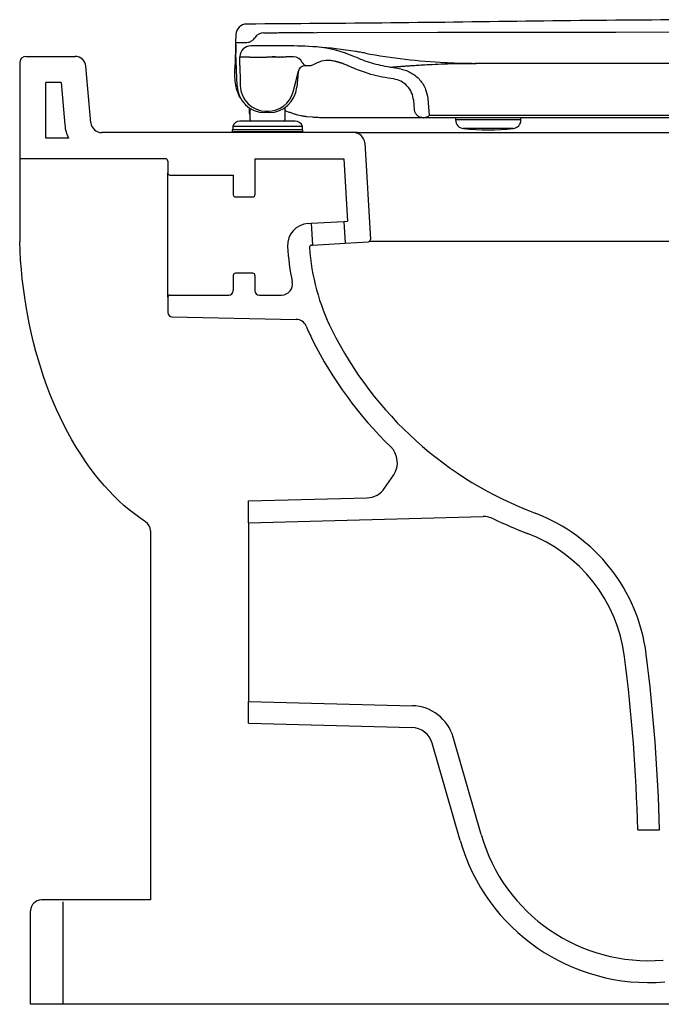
# Model space of a CAD drawing. Header units: millimetres. Extents: x 800.541 to 801.106, y 1113.515 to 1113.967.
import ezdxf

# ---------------------------------------------------------------- set-up
doc = ezdxf.new("R2010")
doc.units = ezdxf.units.MM
doc.layers.add('SANINDUSA', color=3, linetype='Continuous')

msp = doc.modelspace()

# ---------------------------------------------------------------- linework, layer by layer
at = {"layer": 'SANINDUSA'}
for p, q in [((800.6399368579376, 1113.960447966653), (800.639841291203, 1113.956798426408)), ((800.639841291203, 1113.956798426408), (800.6398913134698, 1113.956798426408)), ((800.6398913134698, 1113.956798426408), (800.6423428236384, 1113.956798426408)), ((800.6423428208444, 1113.956798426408), (800.6444521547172, 1113.956798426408)), ((800.6486425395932, 1113.959070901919), (800.6486425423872, 1113.959070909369)), ((800.6486425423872, 1113.959070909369), (800.6486425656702, 1113.959070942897)), ((800.6486425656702, 1113.959070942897), (800.6486425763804, 1113.959070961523)), ((800.6486425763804, 1113.959070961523), (800.648642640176, 1113.959071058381)), ((800.6630179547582, 1113.955297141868), (800.6467709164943, 1113.955297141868)), ((800.6814514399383, 1113.954290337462), (800.6769500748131, 1113.954810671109)), ((800.6858872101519, 1113.953364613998), (800.6814514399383, 1113.954290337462)), ((800.6858872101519, 1113.953364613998), (800.6860438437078, 1113.953351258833)), ((800.6902209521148, 1113.952041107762), (800.6858872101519, 1113.953364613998)), ((800.5437806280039, 1113.95049034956), (800.5661989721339, 1113.95049034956)), ((800.6405325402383, 1113.937003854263), (800.6400110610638, 1113.951937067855)), ((800.6417736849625, 1113.950039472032), (800.6417691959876, 1113.950296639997)), ((800.6417726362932, 1113.950428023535), (800.6417692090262, 1113.950297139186)), ((800.6417692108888, 1113.950297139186), (800.6463192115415, 1113.950297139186)), ((800.6418377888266, 1113.946366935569), (800.6417736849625, 1113.950039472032)), ((800.6463192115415, 1113.950097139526), (800.6463192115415, 1113.950297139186)), ((800.6463192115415, 1113.950097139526), (800.6542192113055, 1113.950097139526)), ((800.6542192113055, 1113.950297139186), (800.6594123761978, 1113.950297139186)), ((800.6542192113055, 1113.950297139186), (800.6542192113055, 1113.950097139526)), ((800.6578984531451, 1113.950293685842), (800.6566290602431, 1113.950294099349)), ((800.6581932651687, 1113.95029359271), (800.6578984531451, 1113.950293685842)), ((800.6581932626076, 1113.950297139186), (800.6581932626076, 1113.950097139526)), ((800.6582692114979, 1113.950297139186), (800.6582692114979, 1113.950097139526)), ((800.6594123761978, 1113.950097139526), (800.6582692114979, 1113.950097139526)), ((800.6594123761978, 1113.950097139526), (800.6594123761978, 1113.950297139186)), ((800.6594123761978, 1113.950097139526), (800.6598004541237, 1113.950097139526)), ((800.6598004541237, 1113.950297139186), (800.6609211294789, 1113.950297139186)), ((800.6598004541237, 1113.950297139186), (800.6598004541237, 1113.950097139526)), ((800.6599442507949, 1113.950297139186), (800.6599442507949, 1113.950097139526)), ((800.6604224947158, 1113.950297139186), (800.6604224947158, 1113.950097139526)), ((800.6608241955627, 1113.950297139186), (800.6608241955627, 1113.950097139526)), ((800.6609211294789, 1113.950097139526), (800.6609211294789, 1113.950297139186)), ((800.6609211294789, 1113.950097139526), (800.6612658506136, 1113.950097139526)), ((800.6612658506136, 1113.950297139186), (800.6630179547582, 1113.950297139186)), ((800.6612658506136, 1113.950297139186), (800.6612658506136, 1113.950097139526)), ((800.6613451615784, 1113.950097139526), (800.6612658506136, 1113.950097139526)), ((800.6613451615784, 1113.950297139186), (800.6613451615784, 1113.950097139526)), ((800.6850286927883, 1113.948387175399), (800.6853996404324, 1113.948288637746)), ((800.6944170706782, 1113.95033068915), (800.6902209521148, 1113.952041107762)), ((800.6944170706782, 1113.95033068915), (800.6944171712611, 1113.950330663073)), ((800.540780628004, 1113.94749034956), (800.540780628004, 1113.86549034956)), ((800.573443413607, 1113.920054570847), (800.5711799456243, 1113.945926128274)), ((800.6395450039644, 1113.94548366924), (800.6395315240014, 1113.944923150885)), ((800.6418360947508, 1113.946366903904), (800.6419682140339, 1113.938798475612)), ((800.6674369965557, 1113.938798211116), (800.6686098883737, 1113.943175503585)), ((800.6685361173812, 1113.943421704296), (800.667916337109, 1113.936337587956)), ((800.6686098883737, 1113.943175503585), (800.6688507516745, 1113.944074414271)), ((800.6717486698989, 1113.946298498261), (800.6726671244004, 1113.946298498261)), ((800.6726673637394, 1113.946298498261), (800.6740833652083, 1113.946298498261)), ((800.7158118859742, 1113.944596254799), (800.7105281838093, 1113.945492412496)), ((800.7360469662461, 1113.947658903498), (800.7364253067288, 1113.947639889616)), ((800.7367569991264, 1113.94762364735), (800.7372666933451, 1113.94759945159)), ((800.7372666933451, 1113.94759945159), (800.7384515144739, 1113.947546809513)), ((800.7384515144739, 1113.947546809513), (800.7393074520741, 1113.947511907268)), ((800.7393074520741, 1113.947511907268), (800.7401490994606, 1113.947480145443)), ((800.7401490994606, 1113.947480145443), (800.7413706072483, 1113.947438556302)), ((800.7413706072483, 1113.947438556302), (800.741827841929, 1113.947424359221)), ((800.741827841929, 1113.947424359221), (800.7434596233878, 1113.947379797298)), ((800.7434596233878, 1113.947379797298), (800.7434897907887, 1113.947379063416)), ((800.7434897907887, 1113.947379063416), (800.7451374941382, 1113.947343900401)), ((800.7451374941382, 1113.947343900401), (800.745582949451, 1113.947336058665)), ((800.745582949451, 1113.947336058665), (800.7467735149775, 1113.947318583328)), ((800.7467735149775, 1113.947318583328), (800.7477363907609, 1113.947308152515)), ((800.7477363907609, 1113.947308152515), (800.7484010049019, 1113.947302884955)), ((800.7484010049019, 1113.947302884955), (800.7499122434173, 1113.947296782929)), ((800.7500084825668, 1113.947297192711), (800.7499194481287, 1113.947297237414)), ((800.7501052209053, 1113.947297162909), (800.7500425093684, 1113.947297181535)), ((800.8416846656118, 1113.947297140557), (800.8329095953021, 1113.947297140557)), ((800.6419697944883, 1113.93879845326), (800.641969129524, 1113.938798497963)), ((800.641969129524, 1113.938798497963), (800.6419796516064, 1113.938798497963)), ((800.641969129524, 1113.938798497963), (800.6419989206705, 1113.93708510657)), ((800.6662020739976, 1113.93418817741), (800.667437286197, 1113.938798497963)), ((800.7124421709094, 1113.940119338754), (800.7097755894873, 1113.940549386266)), ((800.5597846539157, 1113.93849034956), (800.5527806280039, 1113.93849034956)), ((800.5527806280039, 1113.912978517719), (800.5527806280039, 1113.93849034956)), ((800.5597846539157, 1113.93849034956), (800.5614890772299, 1113.919008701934)), ((800.7219282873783, 1113.925947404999), (800.7215533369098, 1113.930234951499)), ((800.7279966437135, 1113.931160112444), (800.7286848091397, 1113.923294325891)), ((800.6459935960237, 1113.926966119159), (800.6459935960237, 1113.924298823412)), ((800.6464935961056, 1113.921298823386), (800.6464935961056, 1113.926651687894)), ((800.6539971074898, 1113.925293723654), (800.6546108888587, 1113.925293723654)), ((800.6624935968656, 1113.926980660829), (800.6624935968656, 1113.921298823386)), ((800.6645424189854, 1113.924785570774), (800.6629301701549, 1113.925366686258)), ((800.6648652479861, 1113.92079882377), (800.6418476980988, 1113.92079882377)), ((800.6459935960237, 1113.924298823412), (800.6464935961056, 1113.924298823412)), ((800.655214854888, 1113.924698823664), (800.6532747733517, 1113.924698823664)), ((800.6671394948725, 1113.92079882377), (800.6648652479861, 1113.92079882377)), ((800.6697463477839, 1113.923213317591), (800.6678359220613, 1113.923697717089)), ((800.6752432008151, 1113.922523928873), (800.672389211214, 1113.922791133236)), ((800.7256534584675, 1113.922296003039), (800.6812203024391, 1113.922296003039)), ((800.7259141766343, 1113.922296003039), (800.7260034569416, 1113.922296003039)), ((800.7407692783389, 1113.922296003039), (800.7407692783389, 1113.921353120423)), ((800.7705476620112, 1113.921353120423), (800.7407692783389, 1113.921353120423)), ((800.7707692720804, 1113.921353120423), (800.7705476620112, 1113.921353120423)), ((800.7707692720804, 1113.921353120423), (800.7707692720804, 1113.922296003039)), ((800.9230269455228, 1113.923294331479), (800.8332867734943, 1113.923294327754)), ((801.0276908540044, 1113.922296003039), (800.8333089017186, 1113.922296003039)), ((800.6382435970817, 1113.916798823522), (800.6382435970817, 1113.915798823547)), ((800.6707435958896, 1113.916798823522), (800.6382435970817, 1113.916798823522)), ((800.6384935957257, 1113.918298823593), (800.6384935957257, 1113.916798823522)), ((800.6676161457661, 1113.918298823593), (800.6384935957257, 1113.918298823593)), ((800.6704935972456, 1113.918298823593), (800.6676161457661, 1113.918298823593)), ((800.6704935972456, 1113.916798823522), (800.6704935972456, 1113.918298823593)), ((800.6707435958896, 1113.915798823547), (800.6707435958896, 1113.916798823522)), ((800.7671729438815, 1113.917373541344), (800.7443656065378, 1113.917373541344)), ((800.5631740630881, 1113.912978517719), (800.5527806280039, 1113.912978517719)), ((800.695780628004, 1113.91549034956), (800.5784243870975, 1113.91549034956)), ((800.6707435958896, 1113.915798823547), (800.6382435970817, 1113.915798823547)), ((800.695780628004, 1113.91549034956), (800.8307806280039, 1113.91549034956)), ((800.8307806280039, 1113.91549034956), (800.920780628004, 1113.91549034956)), ((800.6990600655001, 1113.910786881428), (800.7016917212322, 1113.866491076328)), ((800.607730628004, 1113.903478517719), (800.540780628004, 1113.903478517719)), ((800.6487306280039, 1113.90349034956), (800.6894759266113, 1113.90349034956)), ((800.6894759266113, 1113.90349034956), (800.6911755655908, 1113.874882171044)), ((800.608730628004, 1113.902478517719), (800.608730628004, 1113.896978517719)), ((800.608730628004, 1113.839978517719), (800.608730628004, 1113.896978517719)), ((800.609730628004, 1113.895978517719), (800.6387306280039, 1113.895978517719)), ((800.6730745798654, 1113.873806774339), (800.6745719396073, 1113.873895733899)), ((800.6745719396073, 1113.873895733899), (800.6895455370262, 1113.874785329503)), ((800.6745719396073, 1113.873895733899), (800.6751650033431, 1113.86391333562)), ((800.6895455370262, 1113.874785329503), (800.6911755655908, 1113.874882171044)), ((800.6895455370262, 1113.874785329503), (800.690138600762, 1113.864802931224)), ((800.6746688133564, 1113.863883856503), (800.6751650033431, 1113.86391333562)), ((800.6751650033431, 1113.86391333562), (800.690138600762, 1113.864802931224)), ((800.690138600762, 1113.864802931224), (800.7007527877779, 1113.865433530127)), ((801.0468128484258, 1113.865507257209), (800.7010746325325, 1113.865507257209)), ((800.608730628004, 1113.839978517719), (800.608730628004, 1113.832943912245)), ((800.7082231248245, 1113.752320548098), (800.7123725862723, 1113.758473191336)), ((800.6458266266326, 1113.74649173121), (800.7001941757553, 1113.747915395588)), ((800.6458266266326, 1113.73649034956), (800.6458266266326, 1113.74649173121)), ((800.6458266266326, 1113.73649034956), (800.7534748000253, 1113.739309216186)), ((800.6458266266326, 1113.73649034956), (800.6458266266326, 1113.65449034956)), ((800.6007806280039, 1113.732719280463), (800.6007806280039, 1113.56344240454)), ((800.6458266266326, 1113.64448882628), (800.6458266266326, 1113.65449034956)), ((800.6458266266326, 1113.65449034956), (800.7209494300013, 1113.652523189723)), ((800.6458266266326, 1113.64448896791), (800.7206870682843, 1113.642528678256)), ((800.752473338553, 1113.59340397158), (800.7396485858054, 1113.638051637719)), ((800.7428619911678, 1113.590643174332), (800.7300366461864, 1113.635292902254)), ((800.8243374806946, 1113.59549034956), (800.8343404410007, 1113.59549034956)), ((800.6007806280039, 1113.56344240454), (800.550780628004, 1113.56344240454)), ((800.560780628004, 1113.51549034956), (800.560780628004, 1113.56244240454)), ((800.545780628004, 1113.51549034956), (800.545780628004, 1113.55844240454)), ((800.545780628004, 1113.51549034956), (800.545780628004, 1113.55549034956)), ((800.560780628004, 1113.51549034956), (800.545780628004, 1113.51549034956)), ((800.9919548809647, 1113.51549034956), (800.560780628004, 1113.51549034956))]:
    msp.add_line(p, q, dxfattribs=at)
at = {"layer": 'SANINDUSA', "linetype": 'Continuous'}
for p, q in [((800.6487306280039, 1113.90349034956), (800.6487306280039, 1113.886978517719)), ((800.6387306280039, 1113.895978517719), (800.6387306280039, 1113.886978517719)), ((800.6397306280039, 1113.885978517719), (800.647730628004, 1113.885978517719)), ((800.6387306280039, 1113.849978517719), (800.6387306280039, 1113.842978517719)), ((800.647730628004, 1113.850978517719), (800.6397306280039, 1113.850978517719)), ((800.6487306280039, 1113.849978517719), (800.6487306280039, 1113.842978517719)), ((800.609730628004, 1113.840978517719), (800.636730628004, 1113.840978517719)), ((800.650730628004, 1113.840978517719), (800.6609376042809, 1113.840978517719)), ((800.6106051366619, 1113.830947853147), (800.6676741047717, 1113.829784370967))]:
    msp.add_line(p, q, dxfattribs=at)
at = {"layer": 'SANINDUSA', "flags": 128}
for points in [[(800.6748435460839, 1113.961460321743), (800.6748436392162, 1113.961456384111), (800.6748437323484, 1113.961452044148)], [(800.8960689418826, 1113.961526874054), (800.8143363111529, 1113.961492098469), (800.7640098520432, 1113.96142589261), (800.7593097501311, 1113.961419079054), (800.7548591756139, 1113.961412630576), (800.7504086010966, 1113.961406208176), (800.7459580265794, 1113.961399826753), (800.7415074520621, 1113.96139349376), (800.7370568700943, 1113.961387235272), (800.732606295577, 1113.961381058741), (800.6769740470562, 1113.961317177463)], [(800.6398416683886, 1113.956812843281), (800.6398163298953, 1113.955845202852), (800.6397787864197, 1113.954411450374), (800.6397318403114, 1113.95261867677), (800.6396764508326, 1113.950503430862), (800.6396137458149, 1113.948108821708), (800.6395450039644, 1113.94548366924)], [(800.7501981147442, 1113.947297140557), (800.7501516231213, 1113.947297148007), (800.7501051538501, 1113.947297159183)], [(800.5985024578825, 1113.736913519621), (800.5959289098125, 1113.738656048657), (800.5934210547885, 1113.740496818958), (800.590980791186, 1113.742428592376), (800.5886100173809, 1113.74444413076), (800.5863106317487, 1113.746536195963), (800.5840163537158, 1113.748765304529), (800.5817926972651, 1113.75106780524), (800.5796396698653, 1113.753437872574), (800.5775572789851, 1113.755869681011), (800.5755455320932, 1113.758357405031), (800.5731875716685, 1113.761458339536), (800.5709264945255, 1113.764634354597), (800.5687610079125, 1113.767878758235), (800.5666898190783, 1113.771184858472), (800.5647116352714, 1113.774545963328), (800.5628251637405, 1113.777955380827), (800.5610297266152, 1113.781405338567), (800.5593190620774, 1113.784900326), (800.557691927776, 1113.78843633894), (800.5561470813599, 1113.792009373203), (800.5546832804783, 1113.795615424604), (800.55329928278, 1113.799250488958), (800.5519048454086, 1113.803169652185), (800.550597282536, 1113.807119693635), (800.54937548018, 1113.811097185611), (800.548238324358, 1113.815098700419), (800.5471770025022, 1113.819151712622), (800.5461986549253, 1113.823226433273), (800.545302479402, 1113.827320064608), (800.5444876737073, 1113.83142980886), (800.543739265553, 1113.835637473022), (800.5430735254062, 1113.839859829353), (800.5424898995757, 1113.844094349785), (800.5419878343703, 1113.848338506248), (800.5415643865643, 1113.852616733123), (800.54122225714, 1113.856903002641), (800.5409611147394, 1113.86119498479), (800.540780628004, 1113.86549034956)]]:
    msp.add_lwpolyline(points, dxfattribs=at)
at = {"layer": 'SANINDUSA'}
for centre, radius, start, end in [((800.6449351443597, 1113.960317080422), 0.005000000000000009, 90.16124597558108, 178.5000000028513), ((800.6528292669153, 1113.956345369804), 0.004995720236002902, 90.17189140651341, 146.9337543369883), ((800.6467708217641, 1113.950297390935), 0.005001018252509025, 89.99886905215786, 178.5028395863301), ((800.6630078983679, 1113.755219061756), 0.2000781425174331, 86.00333504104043, 89.99712023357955), ((800.6630116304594, 1113.75524846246), 0.2000485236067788, 80.84611386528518, 85.94862467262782), ((800.5437806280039, 1113.94749034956), 0.003, 90, 180), ((800.5661989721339, 1113.94549034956), 0.005000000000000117, 4.999999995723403, 90), ((800.6630081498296, 1113.755221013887), 0.1950761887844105, 88.99298998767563, 89.99712023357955), ((800.6663574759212, 1113.945767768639), 0.004500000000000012, 25.65564365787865, 88.99298998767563), ((800.6726673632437, 1113.94879849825), 0.002500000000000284, 205.6556436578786, 270), ((800.7502873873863, 1114.22729496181), 0.2799984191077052, 259.5246577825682, 267.0847400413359), ((800.6740833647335, 1113.94904849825), 0.002750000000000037, 270, 303.4992918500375), ((800.6532747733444, 1113.937448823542), 0.01275000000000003, 182.0000000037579, 270), ((800.6539971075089, 1113.937293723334), 0.01200000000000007, 180.996124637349, 270), ((800.6546108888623, 1113.937293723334), 0.01200000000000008, 270, 345.0013935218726), ((800.6552148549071, 1113.937448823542), 0.01275000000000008, 270, 355.0000000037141), ((800.6418476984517, 1113.917298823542), 0.003499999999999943, 90, 163.3984504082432), ((800.6469935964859, 1113.921298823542), 0.0005000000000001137, 180, 270), ((800.6619935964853, 1113.921298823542), 0.0005000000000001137, 270, 0), ((800.6671394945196, 1113.917298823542), 0.003499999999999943, 16.60154959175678, 90), ((800.74476927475, 1113.921353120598), 0.004000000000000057, 180, 264.2079973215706), ((800.7667692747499, 1113.921353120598), 0.004000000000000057, 275.7920026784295, 0), ((800.5784243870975, 1113.92049034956), 0.01700000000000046, 184.9999999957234, 206.2234126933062), ((800.5784243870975, 1113.92049034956), 0.005, 184.9999999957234, 270), ((800.7557692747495, 1114.029796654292), 0.113, 264.2079973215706, 275.7920026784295), ((800.6940688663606, 1113.91049034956), 0.005, 3.399999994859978, 90), ((800.607730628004, 1113.902478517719), 0.001, 0, 90), ((800.609730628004, 1113.896978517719), 0.001, 180, 270), ((800.6736676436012, 1113.86382437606), 0.01, 93.4000000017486, 183.2798790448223), ((800.7006934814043, 1113.866431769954), 0.001, 273.4000000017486, 3.399999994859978), ((800.7735038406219, 1113.86954571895), 0.11, 183.2798790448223, 191.8255292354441), ((800.67472811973, 1113.862885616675), 0.001, 93.4000000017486, 183.8574159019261), ((800.7735038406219, 1113.86954571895), 0.1, 183.8574159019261, 206.4679399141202), ((800.6609445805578, 1113.845978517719), 0.005, 270, 11.82552923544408), ((800.6675721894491, 1113.824785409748), 0.005, 22.90597920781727, 88.83205554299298), ((800.7735038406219, 1113.86954571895), 0.11, 202.9059792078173, 206.4679399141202), ((800.8373143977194, 1113.901315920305), 0.1712820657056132, 206.4679399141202, 249.4901430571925), ((800.8373143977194, 1113.901315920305), 0.1812820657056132, 206.4679399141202, 225.8512230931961), ((800.70408186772, 1113.764064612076), 0.01, 326.0035128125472, 45.85122309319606), ((800.6999324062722, 1113.757911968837), 0.01, 271.4999999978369, 326.0035128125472), ((800.7488810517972, 1113.666109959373), 0.08, 7.257988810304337, 69.19008174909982), ((800.5957806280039, 1113.732719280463), 0.005000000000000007, 0, 57.01865272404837), ((800.7537365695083, 1113.729312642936), 0.01, 64.04691981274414, 91.49999999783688), ((800.841196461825, 1113.909005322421), 0.1898466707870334, 244.0469198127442, 249.1900817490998), ((800.7488810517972, 1113.666109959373), 0.07, 7.257988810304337, 69.19008174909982), ((800.0444108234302, 1113.576390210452), 0.7801605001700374, 1.402873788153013, 7.257988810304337), ((800.0444108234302, 1113.576390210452), 0.7901605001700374, 1.3851160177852, 7.257988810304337), ((800.7204258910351, 1113.632530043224), 0.02, 16.02636903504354, 88.50000000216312), ((800.7204252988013, 1113.632532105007), 0.01, 16.02636903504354, 88.50000000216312), ((800.8293641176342, 1113.61549034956), 0.08, 196.0263690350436, 274.7362821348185), ((800.8293641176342, 1113.61549034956), 0.09, 196.0263690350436, 274.7362821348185), ((800.550780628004, 1113.55844240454), 0.005, 90, 180)]:
    msp.add_arc(centre, radius, start, end, dxfattribs=at)
at = {"layer": 'SANINDUSA', "linetype": 'Continuous'}
for centre, radius, start, end in [((800.6397306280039, 1113.886978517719), 0.001000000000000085, 180, 270), ((800.647730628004, 1113.886978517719), 0.001000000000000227, 270, 0), ((800.6397306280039, 1113.849978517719), 0.001000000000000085, 90, 180), ((800.647730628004, 1113.849978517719), 0.001000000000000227, 0, 90), ((800.609730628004, 1113.839978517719), 0.001000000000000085, 90, 180), ((800.636730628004, 1113.842978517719), 0.002000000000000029, 270, 0), ((800.650730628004, 1113.842978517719), 0.002000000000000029, 180, 270), ((800.6107306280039, 1113.832943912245), 0.001999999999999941, 180, 269.0000000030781)]:
    msp.add_arc(centre, radius, start, end, dxfattribs=at)
at = {"layer": 'SANINDUSA'}
for points, knots in [([(801.095555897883, 1113.965305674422), (801.0745259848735, 1113.965421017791), (801.0324650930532, 1113.965651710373), (800.9693789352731, 1113.966535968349), (800.9062912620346, 1113.967259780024), (800.8421973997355, 1113.967361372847), (800.777105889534, 1113.966684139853), (800.7110161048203, 1113.965741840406), (800.6669524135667, 1113.965458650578), (800.6449210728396, 1113.965317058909)], [0, 0, 0, 0, 0.1399973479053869, 0.2800017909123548, 0.4200031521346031, 0.5599973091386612, 0.7066636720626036, 0.8533351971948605, 1, 1, 1, 1]), ([(800.652814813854, 1113.961341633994), (800.6551189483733, 1113.961351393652), (800.6597272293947, 1113.961370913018), (800.6643354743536, 1113.961397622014), (800.6666396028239, 1113.961410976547)], [0, 0, 0, 0, 0.4999986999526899, 1, 1, 1, 1]), ([(800.6666396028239, 1113.961410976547), (800.6676925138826, 1113.96141743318), (800.6698084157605, 1113.961430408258), (800.672100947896, 1113.961445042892), (800.6734784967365, 1113.9614535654), (800.6742506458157, 1113.961458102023), (800.6747550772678, 1113.961460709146), (800.674814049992, 1113.961460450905), (800.6769740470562, 1113.961317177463)], [0, 0, 0, 0, 0.2465584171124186, 0.4954771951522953, 0.621202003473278, 0.7475626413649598, 0.8737396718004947, 1, 1, 1, 1]), ([(800.6398412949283, 1113.956798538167), (800.6398442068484, 1113.956715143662), (800.6398485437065, 1113.956590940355), (800.6398720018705, 1113.955919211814), (800.6399012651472, 1113.955081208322), (800.639948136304, 1113.953738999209), (800.6399900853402, 1113.952537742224), (800.640011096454, 1113.951936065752)], [0, 0, 0, 0, 0.2494217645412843, 0.3714754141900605, 0.4995328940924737, 0.7493298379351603, 1, 1, 1, 1]), ([(800.644452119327, 1113.956798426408), (800.6448646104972, 1113.956828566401), (800.6458383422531, 1113.956899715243), (800.647263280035, 1113.957556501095), (800.6481920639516, 1113.958412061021), (800.6485750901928, 1113.958972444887), (800.6486425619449, 1113.959071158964)], [0, 0, 0, 0, 0.249398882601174, 0.5887340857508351, 0.9275537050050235, 0.9999999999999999, 0.9999999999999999, 0.9999999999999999, 0.9999999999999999]), ([(800.6993801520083, 1113.951963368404), (800.6985609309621, 1113.952111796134), (800.6969226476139, 1113.952408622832), (800.6955319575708, 1113.952635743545), (800.6948366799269, 1113.952749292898)], [0, 0, 0, 0, 0.5000484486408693, 0.9999999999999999, 0.9999999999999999, 0.9999999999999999, 0.9999999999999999]), ([(800.6599442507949, 1113.950097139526), (800.6599011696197, 1113.950097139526), (800.6598240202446, 1113.950097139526), (800.659807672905, 1113.950097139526), (800.6598004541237, 1113.950097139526)], [0, 0, 0, 0, 0.5584124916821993, 1, 1, 1, 1]), ([(800.6604224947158, 1113.950097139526), (800.6603227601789, 1113.950097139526), (800.6601448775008, 1113.950097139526), (800.6600054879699, 1113.950097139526), (800.6599442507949, 1113.950097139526)], [0, 0, 0, 0, 0.5606759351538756, 1, 1, 1, 1]), ([(800.6608241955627, 1113.950097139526), (800.6607970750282, 1113.950097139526), (800.6607428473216, 1113.950097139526), (800.6606019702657, 1113.950097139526), (800.6604905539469, 1113.950097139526), (800.6604224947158, 1113.950097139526)], [0, 0, 0, 0, 0.2802320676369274, 0.5603260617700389, 1, 1, 1, 1]), ([(800.6609211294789, 1113.950097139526), (800.6609142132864, 1113.950097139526), (800.6609018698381, 1113.950097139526), (800.6608479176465, 1113.950097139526), (800.6608241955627, 1113.950097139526)], [0, 0, 0, 0, 0.5603128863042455, 1, 1, 1, 1]), ([(800.6756011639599, 1113.946755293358), (800.6767981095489, 1113.947386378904), (800.6791920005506, 1113.948648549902), (800.6827015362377, 1113.948904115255), (800.6847120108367, 1113.948469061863), (800.6854094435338, 1113.948318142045)], [0, 0, 0, 0, 0.3950761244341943, 0.7901521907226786, 1, 1, 1, 1]), ([(800.6885453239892, 1113.947330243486), (800.6882241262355, 1113.947442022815), (800.6875817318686, 1113.947665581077), (800.6865369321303, 1113.94799780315), (800.6858096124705, 1113.94820444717), (800.6854094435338, 1113.948318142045)], [0, 0, 0, 0, 0.3102519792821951, 0.6205028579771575, 1, 1, 1, 1]), ([(800.6854891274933, 1113.948284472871), (800.6858612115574, 1113.94818332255), (800.6868915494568, 1113.94790322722), (800.6879006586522, 1113.947553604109), (800.6885453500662, 1113.947330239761)], [0, 0, 0, 0, 0.3611281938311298, 1, 1, 1, 1]), ([(800.7105281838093, 1113.945492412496), (800.707756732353, 1113.946015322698), (800.7022159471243, 1113.947060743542), (800.6970159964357, 1113.949241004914), (800.6944170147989, 1113.950330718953)], [0, 0, 0, 0, 0.5001910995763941, 1, 1, 1, 1]), ([(800.642255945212, 1113.93125277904), (800.6421493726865, 1113.931396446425), (800.6413363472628, 1113.93249246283), (800.6404926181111, 1113.934768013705), (800.6397018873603, 1113.938168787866), (800.639484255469, 1113.941538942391), (800.6395174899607, 1113.943918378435), (800.6395315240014, 1113.944923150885)], [0, 0, 0, 0, 0.03877304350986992, 0.2957935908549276, 0.5502603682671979, 0.8100869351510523, 1, 1, 1, 1]), ([(800.6688508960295, 1113.944074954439), (800.6689657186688, 1113.944383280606), (800.6691953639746, 1113.944999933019), (800.6698932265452, 1113.945716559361), (800.6707660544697, 1113.946205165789), (800.671421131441, 1113.946267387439), (800.6717486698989, 1113.946298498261)], [0, 0, 0, 0, 0.2499999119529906, 0.4999998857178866, 0.7499999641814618, 1, 1, 1, 1]), ([(800.6923218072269, 1113.945790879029), (800.6920120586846, 1113.945931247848), (800.6913925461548, 1113.946211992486), (800.6901392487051, 1113.946740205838), (800.6891827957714, 1113.947094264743), (800.6885453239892, 1113.947330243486)], [0, 0, 0, 0, 0.2500867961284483, 0.5001860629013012, 0.9999999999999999, 0.9999999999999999, 0.9999999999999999, 0.9999999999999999]), ([(800.7097755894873, 1113.940549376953), (800.7080254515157, 1113.940860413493), (800.7045132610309, 1113.941484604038), (800.6986331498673, 1113.943134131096), (800.6946522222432, 1113.944809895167), (800.6923218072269, 1113.945790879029)], [0, 0, 0, 0, 0.2916851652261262, 0.5853560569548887, 1, 1, 1, 1]), ([(800.710528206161, 1113.945492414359), (800.7105289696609, 1113.945492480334), (800.7105304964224, 1113.945492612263), (800.7105404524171, 1113.945493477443), (800.7105559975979, 1113.945494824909), (800.7105776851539, 1113.945496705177), (800.710605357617, 1113.945499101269), (800.7106390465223, 1113.945502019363), (800.7106826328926, 1113.945505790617), (800.7109126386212, 1113.945525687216), (800.7114273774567, 1113.945570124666), (800.7123299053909, 1113.945646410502), (800.7129129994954, 1113.94569520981), (800.7135736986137, 1113.945749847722), (800.7142995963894, 1113.945809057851), (800.7149628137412, 1113.94586229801), (800.7155319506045, 1113.945907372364), (800.7159192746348, 1113.945937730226), (800.7162463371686, 1113.945963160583), (800.7164162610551, 1113.945976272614), (800.7165011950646, 1113.945982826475)], [0, 0, 0, 0, 0.02233978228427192, 0.04467255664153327, 0.06699735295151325, 0.08931324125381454, 0.1116202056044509, 0.1339182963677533, 0.1562073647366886, 0.1850913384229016, 0.4642351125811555, 0.5469923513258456, 0.6295812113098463, 0.7119943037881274, 0.7942245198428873, 0.8725875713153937, 0.9135404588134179, 0.9562506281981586, 0.9781325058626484, 0.9999999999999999, 0.9999999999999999, 0.9999999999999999, 0.9999999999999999]), ([(800.7158118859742, 1113.944596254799), (800.7166216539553, 1113.944404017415), (800.7182646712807, 1113.944013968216), (800.7205507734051, 1113.942920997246), (800.7226488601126, 1113.941475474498), (800.7244581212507, 1113.939707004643), (800.7259488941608, 1113.937642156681), (800.7273729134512, 1113.934843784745), (800.7277566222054, 1113.932577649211), (800.7279966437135, 1113.931160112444)], [0, 0, 0, 0, 0.1281085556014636, 0.2599319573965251, 0.3880404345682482, 0.5198641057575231, 0.6479724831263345, 0.7797960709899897, 1, 1, 1, 1]), ([(800.7165011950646, 1113.945982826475), (800.7165682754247, 1113.945987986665), (800.7167023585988, 1113.945998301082), (800.7170280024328, 1113.946023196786), (800.7175716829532, 1113.946064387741), (800.718361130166, 1113.946123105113), (800.7192858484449, 1113.946190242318), (800.7202539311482, 1113.946258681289), (800.7218469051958, 1113.946368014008), (800.7241921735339, 1113.946519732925), (800.7279599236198, 1113.94673663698), (800.7326654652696, 1113.946961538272), (800.7370798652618, 1113.947112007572), (800.7402305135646, 1113.947188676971), (800.7418871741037, 1113.947222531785), (800.7435833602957, 1113.947250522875), (800.7451277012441, 1113.947269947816), (800.7464072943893, 1113.947281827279), (800.7473001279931, 1113.947288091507), (800.747909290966, 1113.947291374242), (800.7483168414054, 1113.947293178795), (800.7486269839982, 1113.947294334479), (800.74891664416, 1113.947295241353), (800.7491574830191, 1113.94729584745), (800.749373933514, 1113.947296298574), (800.749562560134, 1113.947296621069), (800.7497768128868, 1113.947296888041), (800.7499565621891, 1113.947297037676), (800.7500977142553, 1113.947297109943), (800.7501776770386, 1113.947297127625), (800.7502335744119, 1113.947297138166), (800.7502647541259, 1113.947297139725), (800.7502813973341, 1113.947297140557)], [0, 0, 0, 0, 0.01024490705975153, 0.02047797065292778, 0.04876125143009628, 0.08943082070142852, 0.1299036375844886, 0.1701811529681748, 0.2102654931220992, 0.3195160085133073, 0.4273935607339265, 0.5821371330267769, 0.7346277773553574, 0.7742713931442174, 0.8138154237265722, 0.8532741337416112, 0.8926632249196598, 0.918919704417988, 0.9385789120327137, 0.9513400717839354, 0.9585557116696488, 0.9649344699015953, 0.9713127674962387, 0.9771377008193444, 0.9803264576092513, 0.9851095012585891, 0.9891306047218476, 0.9939134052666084, 0.9964782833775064, 0.9980379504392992, 0.9989526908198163, 1, 1, 1, 1]), ([(800.7364253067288, 1113.947639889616), (800.7364297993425, 1113.947639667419), (800.7365374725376, 1113.947634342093), (800.7366495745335, 1113.947628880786), (800.7367569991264, 1113.94762364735)], [0, 0, 0, 0, 0.04172453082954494, 1, 1, 1, 1]), ([(800.7499194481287, 1113.947297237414), (800.7498575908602, 1113.947297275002), (800.7497337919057, 1113.947297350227), (800.7496096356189, 1113.947297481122), (800.7495475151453, 1113.947297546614)], [0, 0, 0, 0, 0.4996590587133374, 1, 1, 1, 1]), ([(800.7500425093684, 1113.947297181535), (800.7500325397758, 1113.947297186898), (800.7500212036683, 1113.947297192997), (800.7500098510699, 1113.947297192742), (800.7500084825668, 1113.947297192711)], [0, 0, 0, 0, 0.8794546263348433, 0.9999999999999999, 0.9999999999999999, 0.9999999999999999, 0.9999999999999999]), ([(800.7502796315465, 1113.947297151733), (800.7502761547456, 1113.947297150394), (800.7502665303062, 1113.947297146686), (800.7502569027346, 1113.947297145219), (800.7502507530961, 1113.947297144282)], [0, 0, 0, 0, 0.3612471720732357, 1, 1, 1, 1]), ([(800.8180028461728, 1113.947297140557), (800.8139553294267, 1113.947297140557), (800.8058604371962, 1113.947297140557), (800.7939883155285, 1113.947297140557), (800.7824035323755, 1113.947297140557), (800.7712057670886, 1113.947297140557), (800.7604088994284, 1113.947297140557), (800.753661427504, 1113.947297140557), (800.7502876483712, 1113.947297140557)], [0, 0, 0, 0, 0.1666678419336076, 0.3333298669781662, 0.4999997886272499, 0.6666700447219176, 0.833332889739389, 1, 1, 1, 1]), ([(800.8329095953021, 1113.947297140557), (800.830415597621, 1113.947297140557), (800.8254276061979, 1113.947297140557), (800.8204777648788, 1113.947297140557), (800.8180028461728, 1113.947297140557)], [0, 0, 0, 0, 0.5000003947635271, 1, 1, 1, 1]), ([(800.7215533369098, 1113.930234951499), (800.7213245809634, 1113.931457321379), (800.7208669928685, 1113.933902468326), (800.7186888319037, 1113.936999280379), (800.7158003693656, 1113.939237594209), (800.7135208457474, 1113.939836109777), (800.7124421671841, 1113.940119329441)], [0, 0, 0, 0, 0.256460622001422, 0.5130066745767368, 0.7695530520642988, 1, 1, 1, 1]), ([(800.6629301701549, 1113.925366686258), (800.6627985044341, 1113.925415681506), (800.6626522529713, 1113.925470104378), (800.6625079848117, 1113.925525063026), (800.6624935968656, 1113.925530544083)], [0, 0, 0, 0, 0.9002694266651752, 1, 1, 1, 1]), ([(800.7259143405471, 1113.922296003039), (800.7254645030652, 1113.922340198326), (800.7245647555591, 1113.922428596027), (800.7233661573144, 1113.923118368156), (800.7224599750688, 1113.92413358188), (800.7220316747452, 1113.925148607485), (800.7219515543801, 1113.925770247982), (800.721928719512, 1113.9259474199)], [0, 0, 0, 0, 0.227357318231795, 0.4547513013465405, 0.6820432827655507, 0.9093800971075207, 1, 1, 1, 1]), ([(800.6678359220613, 1113.923697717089), (800.6677742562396, 1113.923716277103), (800.6676612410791, 1113.923750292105), (800.667496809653, 1113.923798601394), (800.6670725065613, 1113.923924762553), (800.6666258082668, 1113.924079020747), (800.6662298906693, 1113.924210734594), (800.6661483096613, 1113.924237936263), (800.6661443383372, 1113.924239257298), (800.6661427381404, 1113.924239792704), (800.6661423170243, 1113.924239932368), (800.6661421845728, 1113.92423997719), (800.6661421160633, 1113.924239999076), (800.6661420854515, 1113.924240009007), (800.6655376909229, 1113.924457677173), (800.6650400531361, 1113.924621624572), (800.6645424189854, 1113.924785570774)], [0, 0, 0, 0, 0.05520665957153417, 0.1011774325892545, 0.1471531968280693, 0.4357412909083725, 0.5067581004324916, 0.5089829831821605, 0.5100957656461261, 0.5103738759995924, 0.5104434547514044, 0.5104782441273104, 0.5104957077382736, 0.5105042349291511, 0.5105078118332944, 1, 1, 1, 1]), ([(800.6720569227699, 1113.92283340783), (800.6718069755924, 1113.922867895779), (800.671291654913, 1113.922939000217), (800.6705257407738, 1113.923058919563), (800.6700073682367, 1113.923161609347), (800.6697463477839, 1113.923213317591)], [0, 0, 0, 0, 0.3186163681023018, 0.6568972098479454, 1, 1, 1, 1]), ([(800.672389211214, 1113.922791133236), (800.6723448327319, 1113.922796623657), (800.6722335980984, 1113.922810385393), (800.6721232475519, 1113.922824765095), (800.6720569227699, 1113.92283340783)], [0, 0, 0, 0, 0.3989628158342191, 1, 1, 1, 1]), ([(800.6812203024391, 1113.922296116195), (800.6812202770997, 1113.922296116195), (800.6812202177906, 1113.922296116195), (800.6812201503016, 1113.922296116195), (800.680593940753, 1113.922296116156), (800.6796099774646, 1113.922313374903), (800.678280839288, 1113.9223532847), (800.6772329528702, 1113.922397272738), (800.6762217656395, 1113.922457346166), (800.675561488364, 1113.922502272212), (800.6752432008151, 1113.922523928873)], [0, 0, 0, 0, 1.295013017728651e-05, 3.031071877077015e-05, 3.341082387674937e-05, 0.3128266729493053, 0.4909632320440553, 0.6648569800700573, 0.8384438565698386, 1, 1, 1, 1]), ([(800.7286848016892, 1113.923294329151), (800.7283132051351, 1113.923030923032), (800.7275641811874, 1113.922499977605), (800.7265803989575, 1113.922304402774), (800.7260626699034, 1113.922296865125), (800.7260034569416, 1113.922296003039)], [0, 0, 0, 0, 0.4657969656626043, 0.9389028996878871, 1, 1, 1, 1]), ([(800.8333089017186, 1113.922296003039), (800.8296846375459, 1113.922296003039), (800.8224359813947, 1113.922296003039), (800.8116651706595, 1113.922296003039), (800.8011098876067, 1113.922296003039), (800.7917452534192, 1113.922296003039), (800.7835677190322, 1113.922296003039), (800.7765056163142, 1113.922296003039), (800.769766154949, 1113.922296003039), (800.7633877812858, 1113.922296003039), (800.7569127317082, 1113.922296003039), (800.7505167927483, 1113.922296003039), (800.7444058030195, 1113.922296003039), (800.739087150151, 1113.922296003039), (800.7350352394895, 1113.922296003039), (800.7320341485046, 1113.922296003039), (800.7298458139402, 1113.922296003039), (800.7278719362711, 1113.922296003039), (800.7264643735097, 1113.922296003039), (800.7262611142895, 1113.922296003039), (800.7261784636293, 1113.922296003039)], [0, 0, 0, 0, 0.06602329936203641, 0.1320489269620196, 0.1980733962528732, 0.264096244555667, 0.3133552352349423, 0.3626142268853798, 0.411873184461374, 0.4611309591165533, 0.5103897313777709, 0.5719550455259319, 0.6335202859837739, 0.6950857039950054, 0.7566508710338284, 0.8006774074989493, 0.844703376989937, 0.8887304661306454, 0.9547548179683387, 1, 1, 1, 1]), ([(800.8332867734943, 1113.9232943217), (800.8298150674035, 1113.9232943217), (800.822909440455, 1113.9232943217), (800.8126892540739, 1113.9232943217), (800.8027444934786, 1113.9232943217), (800.7931390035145, 1113.9232943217), (800.7839374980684, 1113.9232943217), (800.7752044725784, 1113.9232943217), (800.7670045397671, 1113.9232943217), (800.7594025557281, 1113.9232943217), (800.7524635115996, 1113.9232943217), (800.7462563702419, 1113.9232943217), (800.7408850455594, 1113.9232943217), (800.7364382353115, 1113.9232943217), (800.7329734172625, 1113.9232943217), (800.7304990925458, 1113.9232943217), (800.7290147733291, 1113.9232943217), (800.7286848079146, 1113.9232943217), (800.7286848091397, 1113.9232943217), (800.7286848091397, 1113.9232943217)], [0, 0, 0, 0, 0.06356182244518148, 0.1264318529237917, 0.1888071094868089, 0.2508560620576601, 0.3127259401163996, 0.3745518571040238, 0.4364659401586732, 0.4986063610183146, 0.5611265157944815, 0.6242035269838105, 0.6879434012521, 0.751250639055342, 0.8139353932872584, 0.876184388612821, 0.9381580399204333, 0.9999986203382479, 1, 1, 1, 1])]:
    msp.add_open_spline(points, degree=3, knots=knots, dxfattribs=at)

doc.saveas('drawing.dxf')
